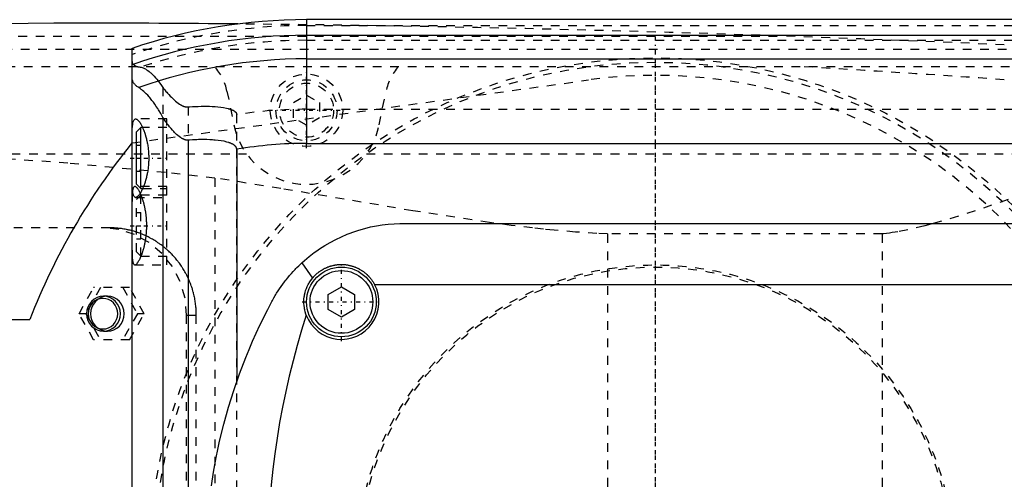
# Model space of a CAD drawing. Extents: x -502 to 139, y -105 to 105.
# Tile 9 of 13: x -273 to -160, y 10 to 62. Entities that reach past the tile are written whole.
import ezdxf

# ---------------------------------------------------------------- set-up
doc = ezdxf.new("R2010")
doc.units = 0
doc.linetypes.add('CENTER', pattern=[1.5, 0.45, -0.5, 0.05, -0.5])
doc.linetypes.add('DASHED', pattern=[2, 1, -1])
for name, color, linetype in [('AM_0', 7, 'CONTINUOUS'), ('AM_3', 7, 'DASHED'), ('AM_7', 7, 'CENTER')]:
    doc.layers.add(name, color=color, linetype=linetype)

msp = doc.modelspace()

# ---------------------------------------------------------------- linework, layer by layer
at = {"layer": 'AM_0', "color": 7, "linetype": 'CONTINUOUS'}
for p, q in [((50, 62.39), (-240, 62.39)), ((-240, 62.39), (-240, 48.19)), ((-240, 60.6), (50, 60.6)), ((-260, -59.1), (-260, 59.1)), ((-240, 57.89), (50, 57.89)), ((-256.48, 51.17), (-256.48, -51.17)), ((-259, 50), (-259.5, 49.5)), ((-258.79, 50), (-259, 50)), ((-259, 43), (-259, 50)), ((-259.5, 43.5), (-259.5, 49.5)), ((-253.58, 48.57), (-253.58, -48.57)), ((-260.01, 48.25), (-260, 48.25)), ((-248, 47.52), (-248, 20.89)), ((-240, 48.19), (50, 48.19)), ((-259.5, 43.5), (-259, 43)), ((-259, 43), (-258.79, 43)), ((-229, 39), (-151, 39)), ((-240.54, 34.48), (-239.33, 32.73)), ((-237.5, 30.87), (-236, 31.73)), ((-236, 31.73), (-234.5, 30.87)), ((-232.19, 32), (-147.81, 32)), ((-237.5, 29.13), (-237.5, 30.87)), ((-234.5, 30.87), (-234.5, 29.13)), ((-236, 28.27), (-237.5, 29.13)), ((-234.5, 29.13), (-236, 28.27)), ((-275, 28), (-271.73, 28))]:
    msp.add_line(p, q, dxfattribs=at)
for points in [[(-259.24, 54.6, 0), (-259.28, 54.63, 0), (-259.37, 54.68, 0), (-259.44, 54.73, 0), (-259.48, 54.76, 0), (-259.51, 54.79, 0), (-259.58, 54.85, 0), (-259.64, 54.91, 0), (-259.7, 54.97, 0), (-259.75, 55.03, 0), (-259.79, 55.1, 0), (-259.82, 55.13, 0), (-259.84, 55.16, 0), (-259.87, 55.23, 0), (-259.9, 55.3, 0), (-259.93, 55.37, 0), (-259.95, 55.44, 0), (-259.97, 55.51, 0), (-259.98, 55.55, 0), (-259.99, 55.58, 0), (-259.99, 55.66, 0), (-260, 55.74, 0), (-260, 55.78, 0)], [(-256.48, 51.17, 0), (-256.55, 51.33, 0), (-256.72, 51.62, 0), (-256.88, 51.91, 0), (-256.97, 52.04, 0), (-257.05, 52.18, 0), (-257.22, 52.44, 0), (-257.39, 52.68, 0), (-257.56, 52.91, 0), (-257.72, 53.13, 0), (-257.89, 53.34, 0), (-257.97, 53.44, 0), (-258.05, 53.53, 0), (-258.21, 53.71, 0), (-258.37, 53.87, 0), (-258.52, 54.02, 0), (-258.66, 54.16, 0), (-258.8, 54.28, 0), (-258.87, 54.34, 0), (-258.94, 54.39, 0), (-259.06, 54.49, 0), (-259.18, 54.57, 0), (-259.24, 54.6, 0)], [(-260, 48.5, 0), (-260, 48.62, 0), (-260, 48.87, 0), (-260, 49.1, 0), (-260, 49.22, 0), (-259.99, 49.33, 0), (-259.99, 49.53, 0), (-259.98, 49.73, 0), (-259.97, 49.91, 0), (-259.96, 50.08, 0), (-259.94, 50.25, 0), (-259.93, 50.32, 0), (-259.92, 50.4, 0), (-259.9, 50.53, 0), (-259.87, 50.65, 0), (-259.84, 50.75, 0), (-259.8, 50.83, 0), (-259.76, 50.9, 0), (-259.74, 50.93, 0), (-259.72, 50.95, 0), (-259.67, 50.98, 0), (-259.62, 51, 0), (-259.59, 51, 0)], [(-259.59, 51, 0), (-259.58, 51, 0), (-259.55, 51, 0), (-259.52, 50.99, 0), (-259.51, 50.98, 0), (-259.49, 50.98, 0), (-259.46, 50.96, 0), (-259.43, 50.94, 0), (-259.4, 50.92, 0), (-259.37, 50.9, 0), (-259.33, 50.87, 0), (-259.32, 50.85, 0), (-259.3, 50.83, 0), (-259.26, 50.8, 0), (-259.23, 50.75, 0), (-259.19, 50.71, 0), (-259.16, 50.66, 0), (-259.12, 50.61, 0), (-259.1, 50.58, 0), (-259.08, 50.55, 0), (-259.05, 50.49, 0), (-259.01, 50.43, 0), (-258.99, 50.4, 0), (-258.97, 50.37, 0), (-258.93, 50.3, 0), (-258.9, 50.23, 0), (-258.88, 50.19, 0), (-258.86, 50.15, 0), (-258.82, 50.08, 0), (-258.78, 50, 0), (-258.75, 49.91, 0), (-258.71, 49.83, 0), (-258.68, 49.74, 0), (-258.66, 49.7, 0), (-258.64, 49.66, 0), (-258.61, 49.57, 0), (-258.58, 49.47, 0), (-258.54, 49.38, 0), (-258.51, 49.27, 0), (-258.48, 49.17, 0), (-258.46, 49.12, 0), (-258.45, 49.07, 0), (-258.42, 48.96, 0), (-258.39, 48.84, 0), (-258.36, 48.73, 0), (-258.33, 48.61, 0), (-258.3, 48.49, 0), (-258.29, 48.43, 0), (-258.28, 48.37, 0), (-258.25, 48.25, 0), (-258.23, 48.13, 0), (-258.21, 48, 0), (-258.19, 47.87, 0), (-258.17, 47.74, 0), (-258.16, 47.68, 0), (-258.15, 47.61, 0), (-258.14, 47.48, 0), (-258.13, 47.35, 0), (-258.12, 47.22, 0), (-258.11, 47.09, 0), (-258.1, 46.96, 0), (-258.1, 46.89, 0), (-258.09, 46.83, 0), (-258.09, 46.69, 0), (-258.09, 46.56, 0), (-258.09, 46.5, 0), (-258.09, 46.44, 0), (-258.09, 46.31, 0), (-258.09, 46.17, 0), (-258.1, 46.11, 0), (-258.1, 46.04, 0), (-258.11, 45.91, 0), (-258.12, 45.78, 0), (-258.13, 45.65, 0), (-258.14, 45.52, 0), (-258.15, 45.39, 0), (-258.16, 45.32, 0), (-258.17, 45.26, 0), (-258.19, 45.13, 0), (-258.21, 45, 0), (-258.23, 44.87, 0), (-258.25, 44.75, 0), (-258.28, 44.63, 0), (-258.29, 44.57, 0), (-258.3, 44.51, 0), (-258.33, 44.39, 0), (-258.36, 44.27, 0), (-258.39, 44.16, 0), (-258.42, 44.04, 0), (-258.45, 43.93, 0), (-258.46, 43.88, 0), (-258.48, 43.83, 0), (-258.51, 43.73, 0), (-258.54, 43.62, 0), (-258.58, 43.53, 0), (-258.61, 43.43, 0), (-258.64, 43.34, 0), (-258.66, 43.3, 0), (-258.68, 43.26, 0), (-258.71, 43.17, 0), (-258.75, 43.09, 0), (-258.78, 43, 0), (-258.82, 42.92, 0), (-258.86, 42.85, 0), (-258.88, 42.81, 0), (-258.9, 42.77, 0), (-258.93, 42.7, 0), (-258.97, 42.63, 0), (-258.99, 42.6, 0), (-259.01, 42.57, 0), (-259.05, 42.51, 0), (-259.08, 42.45, 0), (-259.1, 42.42, 0), (-259.12, 42.39, 0), (-259.16, 42.34, 0), (-259.19, 42.29, 0), (-259.23, 42.25, 0), (-259.26, 42.2, 0), (-259.3, 42.17, 0), (-259.32, 42.15, 0), (-259.33, 42.13, 0), (-259.37, 42.1, 0), (-259.4, 42.08, 0), (-259.43, 42.06, 0), (-259.46, 42.04, 0), (-259.49, 42.02, 0), (-259.51, 42.02, 0), (-259.52, 42.01, 0), (-259.55, 42, 0), (-259.58, 42, 0), (-259.59, 42, 0)], [(-253.58, 48.57, 0), (-253.6, 48.57, 0), (-253.63, 48.57, 0), (-253.67, 48.57, 0), (-253.68, 48.57, 0), (-253.7, 48.57, 0), (-253.73, 48.57, 0), (-253.76, 48.57, 0), (-253.8, 48.58, 0), (-253.83, 48.58, 0), (-253.86, 48.59, 0), (-253.88, 48.59, 0), (-253.9, 48.6, 0), (-253.93, 48.61, 0), (-253.96, 48.62, 0), (-253.99, 48.63, 0), (-254.02, 48.64, 0), (-254.06, 48.65, 0), (-254.07, 48.66, 0), (-254.09, 48.66, 0), (-254.12, 48.68, 0), (-254.15, 48.69, 0), (-254.16, 48.7, 0), (-254.18, 48.71, 0), (-254.21, 48.72, 0), (-254.24, 48.74, 0), (-254.25, 48.74, 0), (-254.27, 48.75, 0), (-254.3, 48.77, 0), (-254.32, 48.79, 0), (-254.35, 48.8, 0), (-254.38, 48.82, 0), (-254.41, 48.84, 0), (-254.42, 48.85, 0), (-254.44, 48.86, 0), (-254.47, 48.88, 0), (-254.49, 48.9, 0), (-254.59, 48.97, 0), (-254.74, 49.1, 0), (-254.9, 49.23, 0), (-255.05, 49.38, 0), (-255.13, 49.46, 0), (-255.21, 49.54, 0), (-255.37, 49.71, 0), (-255.53, 49.9, 0), (-255.69, 50.09, 0), (-255.84, 50.28, 0), (-256, 50.48, 0), (-256.07, 50.58, 0), (-256.14, 50.68, 0), (-256.28, 50.88, 0), (-256.41, 51.07, 0), (-256.48, 51.17, 0)], [(-248, 47.52, 0), (-248, 47.53, 0), (-248, 47.54, 0), (-248, 47.55, 0), (-248, 47.55, 0), (-248, 47.56, 0), (-248, 47.57, 0), (-248, 47.57, 0), (-248, 47.58, 0), (-248.01, 47.59, 0), (-248.01, 47.6, 0), (-248.01, 47.61, 0), (-248.01, 47.61, 0), (-248.01, 47.62, 0), (-248.01, 47.63, 0), (-248.02, 47.64, 0), (-248.02, 47.65, 0), (-248.02, 47.66, 0), (-248.02, 47.66, 0), (-248.02, 47.67, 0), (-248.03, 47.67, 0), (-248.03, 47.68, 0), (-248.03, 47.69, 0), (-248.03, 47.69, 0), (-248.04, 47.7, 0), (-248.04, 47.71, 0), (-248.04, 47.71, 0), (-248.04, 47.72, 0), (-248.05, 47.73, 0), (-248.05, 47.73, 0), (-248.06, 47.74, 0), (-248.06, 47.75, 0), (-248.07, 47.76, 0), (-248.07, 47.76, 0), (-248.07, 47.77, 0), (-248.07, 47.78, 0), (-248.08, 47.78, 0), (-248.08, 47.79, 0), (-248.09, 47.8, 0), (-248.09, 47.81, 0), (-248.1, 47.81, 0), (-248.1, 47.81, 0), (-248.11, 47.82, 0), (-248.11, 47.83, 0), (-248.12, 47.83, 0), (-248.12, 47.84, 0), (-248.13, 47.85, 0), (-248.13, 47.85, 0), (-248.13, 47.86, 0), (-248.14, 47.86, 0), (-248.15, 47.87, 0), (-248.17, 47.89, 0), (-248.21, 47.93, 0), (-248.23, 47.95, 0), (-248.25, 47.97, 0), (-248.3, 48, 0), (-248.34, 48.03, 0), (-248.39, 48.06, 0), (-248.44, 48.09, 0), (-248.49, 48.11, 0), (-248.51, 48.13, 0), (-248.54, 48.14, 0), (-248.59, 48.16, 0), (-248.64, 48.19, 0), (-248.67, 48.2, 0), (-248.69, 48.21, 0), (-248.75, 48.23, 0), (-248.8, 48.25, 0), (-248.82, 48.26, 0), (-248.85, 48.27, 0), (-248.9, 48.28, 0), (-248.95, 48.3, 0), (-249.13, 48.35, 0), (-249.46, 48.43, 0), (-249.8, 48.49, 0), (-250.14, 48.54, 0), (-250.46, 48.57, 0), (-250.62, 48.58, 0), (-250.78, 48.6, 0), (-251.1, 48.62, 0), (-251.42, 48.63, 0), (-251.74, 48.63, 0), (-252.07, 48.63, 0), (-252.4, 48.63, 0), (-252.57, 48.62, 0), (-252.74, 48.62, 0), (-253.07, 48.6, 0), (-253.41, 48.58, 0), (-253.58, 48.57, 0)], [(-259.59, 42, 0), (-259.62, 42, 0), (-259.67, 42.02, 0), (-259.72, 42.05, 0), (-259.74, 42.07, 0), (-259.76, 42.1, 0), (-259.8, 42.17, 0), (-259.84, 42.25, 0), (-259.87, 42.35, 0), (-259.9, 42.47, 0), (-259.92, 42.6, 0), (-259.93, 42.68, 0), (-259.94, 42.75, 0), (-259.96, 42.92, 0), (-259.97, 43.09, 0), (-259.98, 43.27, 0), (-259.99, 43.47, 0), (-259.99, 43.67, 0), (-260, 43.78, 0), (-260, 43.9, 0), (-260, 44.13, 0), (-260, 44.38, 0), (-260, 44.5, 0)], [(-240.54, 34.48, 0), (-240.25, 34.74, 0), (-239.69, 35.22, 0), (-239.11, 35.66, 0), (-238.82, 35.88, 0), (-238.52, 36.08, 0), (-237.91, 36.48, 0), (-237.29, 36.84, 0), (-236.65, 37.18, 0), (-236, 37.49, 0), (-235.35, 37.77, 0), (-235.01, 37.9, 0), (-234.68, 38.02, 0), (-234.01, 38.25, 0), (-233.33, 38.44, 0), (-232.66, 38.6, 0), (-231.98, 38.74, 0), (-231.31, 38.84, 0), (-230.97, 38.89, 0), (-230.64, 38.92, 0), (-229.97, 38.97, 0), (-229.32, 39, 0), (-229, 39, 0)], [(-243.98, 30.04, 0), (-243.9, 30.18, 0), (-243.75, 30.46, 0), (-243.59, 30.73, 0), (-243.51, 30.86, 0), (-243.43, 31, 0), (-243.26, 31.26, 0), (-243.08, 31.52, 0), (-242.91, 31.78, 0), (-242.72, 32.03, 0), (-242.54, 32.29, 0), (-242.44, 32.41, 0), (-242.34, 32.53, 0), (-242.15, 32.78, 0), (-241.95, 33.02, 0), (-241.74, 33.25, 0), (-241.53, 33.49, 0), (-241.32, 33.71, 0), (-241.21, 33.83, 0), (-241.1, 33.94, 0), (-240.88, 34.16, 0), (-240.65, 34.38, 0), (-240.54, 34.48, 0)], [(-239.33, 32.73, 0), (-239.3, 32.75, 0), (-239.25, 32.81, 0), (-239.2, 32.87, 0), (-239.17, 32.9, 0), (-239.15, 32.93, 0), (-239.1, 32.98, 0), (-239.04, 33.04, 0), (-238.99, 33.09, 0), (-238.93, 33.14, 0), (-238.88, 33.2, 0), (-238.85, 33.22, 0), (-238.82, 33.25, 0), (-238.76, 33.3, 0), (-238.7, 33.35, 0), (-238.64, 33.39, 0), (-238.58, 33.44, 0), (-238.51, 33.49, 0), (-238.48, 33.51, 0), (-238.45, 33.53, 0), (-238.39, 33.58, 0), (-238.32, 33.62, 0), (-238.29, 33.64, 0), (-238.25, 33.66, 0), (-238.18, 33.7, 0), (-238.12, 33.74, 0), (-238.08, 33.76, 0), (-238.05, 33.78, 0), (-237.97, 33.82, 0), (-237.9, 33.86, 0), (-237.83, 33.89, 0), (-237.76, 33.92, 0), (-237.69, 33.96, 0), (-237.65, 33.97, 0), (-237.61, 33.99, 0), (-237.54, 34.02, 0), (-237.46, 34.04, 0), (-237.39, 34.07, 0), (-237.31, 34.1, 0), (-237.24, 34.12, 0), (-237.2, 34.13, 0), (-237.16, 34.14, 0), (-237.08, 34.16, 0), (-237, 34.18, 0), (-236.93, 34.2, 0), (-236.85, 34.22, 0), (-236.77, 34.23, 0), (-236.73, 34.24, 0), (-236.69, 34.24, 0), (-236.62, 34.26, 0), (-236.54, 34.27, 0), (-236.46, 34.28, 0), (-236.38, 34.28, 0), (-236.31, 34.29, 0), (-236.27, 34.29, 0), (-236.23, 34.29, 0), (-236.15, 34.3, 0), (-236.08, 34.3, 0), (-236, 34.3, 0), (-235.92, 34.3, 0), (-235.85, 34.3, 0), (-235.81, 34.3, 0), (-235.77, 34.29, 0), (-235.69, 34.29, 0), (-235.62, 34.28, 0), (-235.58, 34.28, 0), (-235.54, 34.28, 0), (-235.46, 34.27, 0), (-235.38, 34.26, 0), (-235.34, 34.25, 0), (-235.3, 34.24, 0), (-235.23, 34.23, 0), (-235.15, 34.21, 0), (-235.07, 34.2, 0), (-234.99, 34.18, 0), (-234.92, 34.16, 0), (-234.88, 34.15, 0), (-234.84, 34.14, 0), (-234.76, 34.12, 0), (-234.69, 34.09, 0), (-234.61, 34.07, 0), (-234.54, 34.04, 0), (-234.46, 34.02, 0), (-234.42, 34, 0), (-234.39, 33.99, 0), (-234.31, 33.96, 0), (-234.24, 33.92, 0), (-234.17, 33.89, 0), (-234.1, 33.86, 0), (-234.02, 33.82, 0), (-233.99, 33.8, 0), (-233.95, 33.78, 0), (-233.88, 33.74, 0), (-233.82, 33.7, 0), (-233.75, 33.66, 0), (-233.68, 33.62, 0), (-233.61, 33.58, 0), (-233.58, 33.56, 0), (-233.55, 33.53, 0), (-233.48, 33.49, 0), (-233.42, 33.44, 0), (-233.36, 33.39, 0), (-233.3, 33.34, 0), (-233.24, 33.3, 0), (-233.21, 33.27, 0), (-233.18, 33.25, 0), (-233.12, 33.19, 0), (-233.06, 33.14, 0), (-233.04, 33.12, 0), (-233.01, 33.09, 0), (-232.96, 33.04, 0), (-232.9, 32.98, 0), (-232.88, 32.96, 0), (-232.85, 32.93, 0), (-232.8, 32.87, 0), (-232.75, 32.81, 0), (-232.7, 32.75, 0), (-232.65, 32.69, 0), (-232.6, 32.63, 0), (-232.58, 32.6, 0), (-232.55, 32.57, 0), (-232.51, 32.51, 0), (-232.46, 32.44, 0), (-232.42, 32.38, 0), (-232.37, 32.31, 0), (-232.33, 32.24, 0), (-232.31, 32.21, 0), (-232.29, 32.17, 0), (-232.25, 32.11, 0), (-232.21, 32.04, 0), (-232.19, 32, 0)], [(-240.03, 28.49, 0), (-240.07, 28.61, 0), (-240.14, 28.85, 0), (-240.2, 29.09, 0), (-240.23, 29.21, 0), (-240.25, 29.34, 0), (-240.28, 29.58, 0), (-240.3, 29.83, 0), (-240.3, 30.08, 0), (-240.29, 30.33, 0), (-240.26, 30.58, 0), (-240.24, 30.7, 0), (-240.22, 30.82, 0), (-240.17, 31.07, 0), (-240.1, 31.31, 0), (-240.01, 31.54, 0), (-239.92, 31.77, 0), (-239.81, 32, 0), (-239.75, 32.11, 0), (-239.69, 32.21, 0), (-239.55, 32.42, 0), (-239.4, 32.63, 0), (-239.33, 32.73, 0)], [(-250.9, 8.91, 0), (-250.67, 10.45, 0), (-250.36, 12.16, 0), (-250.17, 13.07, 0), (-249.97, 14.02, 0), (-249.49, 15.98, 0), (-248.95, 17.92, 0), (-248.35, 19.84, 0), (-247.69, 21.74, 0), (-246.97, 23.63, 0), (-246.59, 24.56, 0), (-246.19, 25.49, 0), (-245.35, 27.33, 0), (-244.45, 29.15, 0), (-243.98, 30.04, 0)]]:
    msp.add_polyline3d(points, dxfattribs=at)
for radius in [4, 3.6]:
    msp.add_circle((-236, 30), radius, dxfattribs=at)
for centre, radius, start, end in [((-240, 0), 62.39, 90, 108.6977), ((-252.42, -1937.95), 2000, 90.38915, 95.81789), ((-271.93, -2437.99), 2500, 89.44825, 89.86403), ((-240, 0), 60.6, 90, 109.2721), ((-240, 0), 57.89, 90, 109.4116), ((-200, 0), 77, 141.1986, 158.6763), ((-240, 0), 48.19, 90, 99.5555), ((-236, 30), 4.3, 200.5076, 27.7177), ((-151.5, 0), 93, 162.1586, 197.8414)]:
    msp.add_arc(centre, radius, start, end, dxfattribs=at)
at = {"layer": 'AM_3', "color": 6, "linetype": 'DASHED'}
for p, q in [((-240, 61.72), (50, 61.72)), ((-331.04, 60.5), (-185.14, 60.5)), ((-240, 60.02), (50, 60.02)), ((-362.76, 59), (-152.3, 59)), ((-394.4, 57), (-142.93, 57)), ((-260, 48.25), (-207.66, 55.47)), ((-256.48, 54.6), (-256.48, -54.6)), ((-249.12, 54.2), (-248.33, 50.31)), ((-231.67, 50.31), (-230.88, 54.2)), ((-241.5, 52.87), (-240, 53.73)), ((-240, 53.73), (-238.5, 52.87)), ((-253.58, 52.38), (-253.58, -52.38)), ((-241.5, 51.13), (-241.5, 52.87)), ((-240, 52.11), (50, 52.11)), ((-238.5, 52.87), (-238.5, 51.13)), ((-256, 51), (-259.59, 51)), ((-256, 34.25), (-256, 51)), ((-248, -51.49), (-248, 51.49)), ((-240, 50.27), (-241.5, 51.13)), ((-238.5, 51.13), (-240, 50.27)), ((-256, 50), (-258.79, 50)), ((-259.5, 48), (-259, 48)), ((-283.81, 47), (-246.87, 47)), ((-259.5, 46.5), (-259, 46.5)), ((-233.13, 47), (-140.66, 47)), ((-259.5, 45), (-259, 45)), ((-250.5, 44.22), (-250.5, -44.22)), ((-256, 43.25), (-259.69, 43.25)), ((-258.79, 43), (-256, 43)), ((-259.59, 42), (-256, 42)), ((-259, 42.25), (-259.5, 41.75)), ((-256, 42.25), (-259, 42.25)), ((-259, 35.25), (-259, 42.25)), ((-259.5, 35.75), (-259.5, 41.75)), ((-259.5, 40.25), (-259, 40.25)), ((-262.55, 38.5), (-333, 38.5)), ((-259.5, 38.75), (-259, 38.75)), ((-205.5, 37.8), (-205.5, -37.8)), ((-174, 37.8), (-205.5, 37.8)), ((-174, 37.8), (-174, -37.8)), ((-259.5, 37.25), (-259, 37.25)), ((-259.5, 35.75), (-259, 35.25)), ((-259, 35.25), (-256, 35.25)), ((-259.69, 34.25), (-256, 34.25)), ((-266.08, 28.65), (-264.41, 31.65)), ((-263.63, 31.65), (-265.3, 28.65)), ((-260.29, 31.65), (-264.41, 31.65)), ((-261.06, 31.65), (-259.39, 28.65)), ((-258.61, 28.65), (-260.29, 31.65)), ((-262.82, 30.65), (-263.27, 30.65)), ((-264.41, 25.65), (-266.08, 28.65)), ((-265.3, 28.65), (-266.08, 28.65)), ((-265.3, 28.65), (-263.63, 25.65)), ((-259.39, 28.65), (-261.06, 25.65)), ((-260.29, 25.65), (-258.61, 28.65)), ((-258.61, 28.65), (-259.39, 28.65)), ((-253.75, 28.5), (-252.64, 28.5)), ((-253.75, -28.5), (-253.75, 28.5)), ((-252.64, -28.5), (-252.64, 28.5)), ((-263.27, 26.65), (-262.82, 26.65)), ((-260.29, 25.65), (-264.41, 25.65))]:
    msp.add_line(p, q, dxfattribs=at)
msp.add_lwpolyline([(-253.75, 28.5), (-253.93, 30.45), (-254.48, 32.33), (-255.38, 34.06), (-256.58, 35.57), (-258.04, 36.81), (-259.71, 37.74), (-261.52, 38.31), (-263.41, 38.5)], dxfattribs=at)
for points in [[(-263.27, 30.65), (-263.65, 30.61), (-264.01, 30.5), (-264.35, 30.31), (-264.64, 30.06), (-264.88, 29.76), (-265.06, 29.42), (-265.17, 29.04), (-265.21, 28.65), (-265.17, 28.26), (-265.06, 27.88), (-264.88, 27.54), (-264.64, 27.24), (-264.35, 26.99), (-264.01, 26.8), (-263.65, 26.69), (-263.27, 26.65), (-262.9, 26.69), (-262.53, 26.8), (-262.2, 26.99), (-261.91, 27.24), (-261.67, 27.54), (-261.49, 27.88), (-261.38, 28.26), (-261.34, 28.65), (-261.38, 29.04), (-261.49, 29.42), (-261.67, 29.76), (-261.91, 30.06), (-262.2, 30.31), (-262.53, 30.5), (-262.9, 30.61)], [(-262.82, 30.65), (-263.2, 30.61), (-263.56, 30.5), (-263.89, 30.31), (-264.19, 30.06), (-264.43, 29.76), (-264.61, 29.42), (-264.72, 29.04), (-264.75, 28.65), (-264.72, 28.26), (-264.61, 27.88), (-264.43, 27.54), (-264.19, 27.24), (-263.89, 26.99), (-263.56, 26.8), (-263.2, 26.69), (-262.82, 26.65), (-262.44, 26.69), (-262.08, 26.8), (-261.75, 26.99), (-261.45, 27.24), (-261.21, 27.54), (-261.04, 27.88), (-260.93, 28.26), (-260.89, 28.65), (-260.93, 29.04), (-261.04, 29.42), (-261.21, 29.76), (-261.45, 30.06), (-261.75, 30.31), (-262.08, 30.5), (-262.44, 30.61)], [(-263.34, 26.9), (-263.01, 26.93), (-262.69, 27.03), (-262.4, 27.19), (-262.14, 27.41), (-261.93, 27.68), (-261.78, 27.98), (-261.68, 28.31), (-261.65, 28.65), (-261.68, 28.99), (-261.78, 29.32), (-261.93, 29.62), (-262.14, 29.89), (-262.4, 30.11), (-262.69, 30.27), (-263.01, 30.37), (-263.34, 30.4), (-263.67, 30.37), (-263.99, 30.27), (-264.28, 30.11), (-264.53, 29.89), (-264.74, 29.62), (-264.9, 29.32), (-265, 28.99), (-265.03, 28.65), (-265, 28.31), (-264.9, 27.98), (-264.74, 27.68), (-264.53, 27.41), (-264.28, 27.19), (-263.99, 27.03), (-263.67, 26.93)]]:
    msp.add_lwpolyline(points, close=True, dxfattribs=at)
for points in [[(-260, 57.58, 0), (-260, 57.55, 0), (-259.99, 57.5, 0), (-259.98, 57.45, 0), (-259.97, 57.43, 0), (-259.96, 57.4, 0), (-259.94, 57.36, 0), (-259.91, 57.31, 0), (-259.88, 57.27, 0), (-259.83, 57.23, 0), (-259.79, 57.19, 0), (-259.76, 57.17, 0), (-259.73, 57.15, 0), (-259.67, 57.12, 0), (-259.6, 57.09, 0), (-259.53, 57.06, 0), (-259.45, 57.03, 0), (-259.36, 57, 0), (-259.32, 56.99, 0), (-259.27, 56.98, 0), (-259.17, 56.96, 0), (-259.06, 56.94, 0), (-259.01, 56.93, 0)], [(-259.01, 56.93, 0), (-258.95, 56.92, 0), (-258.84, 56.89, 0), (-258.72, 56.85, 0), (-258.66, 56.82, 0), (-258.59, 56.8, 0), (-258.46, 56.73, 0), (-258.33, 56.65, 0), (-258.19, 56.55, 0), (-258.05, 56.45, 0), (-257.91, 56.33, 0), (-257.83, 56.27, 0), (-257.76, 56.2, 0), (-257.61, 56.06, 0), (-257.46, 55.9, 0), (-257.3, 55.73, 0), (-257.15, 55.55, 0), (-257, 55.36, 0), (-256.92, 55.26, 0), (-256.85, 55.16, 0), (-256.7, 54.94, 0), (-256.55, 54.72, 0), (-256.48, 54.6, 0)], [(-256.48, 54.6, 0), (-256.4, 54.51, 0), (-256.26, 54.32, 0), (-256.11, 54.14, 0), (-256.03, 54.06, 0), (-255.95, 53.97, 0), (-255.8, 53.8, 0), (-255.64, 53.63, 0), (-255.49, 53.48, 0), (-255.33, 53.33, 0), (-255.18, 53.18, 0), (-255.1, 53.12, 0), (-255.02, 53.05, 0), (-254.87, 52.93, 0), (-254.72, 52.81, 0), (-254.57, 52.7, 0), (-254.47, 52.64, 0), (-254.44, 52.63, 0), (-254.42, 52.61, 0), (-254.4, 52.6, 0), (-254.39, 52.6, 0), (-254.36, 52.58, 0), (-254.33, 52.57, 0), (-254.3, 52.55, 0), (-254.28, 52.54, 0), (-254.25, 52.52, 0), (-254.23, 52.52, 0), (-254.22, 52.51, 0), (-254.19, 52.5, 0), (-254.16, 52.48, 0), (-254.14, 52.48, 0), (-254.13, 52.47, 0), (-254.1, 52.46, 0), (-254.07, 52.45, 0), (-254.05, 52.44, 0), (-254.04, 52.44, 0), (-254.01, 52.43, 0), (-253.98, 52.42, 0), (-253.95, 52.41, 0), (-253.92, 52.4, 0), (-253.88, 52.4, 0), (-253.87, 52.39, 0), (-253.85, 52.39, 0), (-253.82, 52.39, 0), (-253.79, 52.38, 0), (-253.76, 52.38, 0), (-253.73, 52.38, 0), (-253.69, 52.38, 0), (-253.68, 52.38, 0), (-253.66, 52.38, 0), (-253.63, 52.38, 0), (-253.6, 52.38, 0), (-253.58, 52.38, 0)], [(-253.58, 52.38, 0), (-253.41, 52.39, 0), (-253.08, 52.41, 0), (-252.75, 52.43, 0), (-252.58, 52.44, 0), (-252.42, 52.44, 0), (-252.09, 52.45, 0), (-251.77, 52.45, 0), (-251.44, 52.45, 0), (-251.12, 52.45, 0), (-250.81, 52.43, 0), (-250.65, 52.42, 0), (-250.49, 52.41, 0), (-250.18, 52.39, 0), (-249.84, 52.35, 0), (-249.51, 52.3, 0), (-249.17, 52.23, 0), (-248.99, 52.19, 0), (-248.93, 52.17, 0), (-248.88, 52.16, 0), (-248.86, 52.15, 0), (-248.83, 52.15, 0), (-248.78, 52.13, 0), (-248.73, 52.11, 0), (-248.71, 52.1, 0), (-248.68, 52.1, 0), (-248.63, 52.08, 0), (-248.58, 52.06, 0), (-248.55, 52.05, 0), (-248.53, 52.04, 0), (-248.48, 52.01, 0), (-248.42, 51.99, 0), (-248.37, 51.96, 0), (-248.33, 51.93, 0), (-248.28, 51.91, 0), (-248.26, 51.89, 0), (-248.24, 51.87, 0), (-248.19, 51.84, 0), (-248.17, 51.82, 0), (-248.16, 51.82, 0), (-248.16, 51.81, 0), (-248.15, 51.81, 0), (-248.15, 51.8, 0), (-248.14, 51.8, 0), (-248.14, 51.79, 0), (-248.13, 51.78, 0), (-248.12, 51.78, 0), (-248.12, 51.77, 0), (-248.11, 51.77, 0), (-248.11, 51.76, 0), (-248.1, 51.76, 0), (-248.1, 51.75, 0), (-248.09, 51.74, 0), (-248.09, 51.73, 0), (-248.08, 51.73, 0), (-248.08, 51.72, 0), (-248.08, 51.72, 0), (-248.07, 51.71, 0), (-248.07, 51.7, 0), (-248.06, 51.7, 0), (-248.06, 51.69, 0), (-248.05, 51.68, 0), (-248.05, 51.68, 0), (-248.05, 51.67, 0), (-248.04, 51.67, 0), (-248.04, 51.66, 0), (-248.04, 51.65, 0), (-248.04, 51.65, 0), (-248.03, 51.64, 0), (-248.03, 51.63, 0), (-248.03, 51.63, 0), (-248.02, 51.62, 0), (-248.02, 51.61, 0), (-248.02, 51.6, 0), (-248.02, 51.6, 0), (-248.01, 51.59, 0), (-248.01, 51.58, 0), (-248.01, 51.57, 0), (-248.01, 51.57, 0), (-248.01, 51.56, 0), (-248.01, 51.55, 0), (-248, 51.54, 0), (-248, 51.53, 0), (-248, 51.53, 0), (-248, 51.52, 0), (-248, 51.52, 0), (-248, 51.51, 0), (-248, 51.5, 0), (-248, 51.49, 0)], [(-250.5, 44.22, 0), (-256.16, 44.84, 0), (-267.37, 45.92, 0), (-278.39, 46.72, 0), (-283.81, 47, 0)], [(-205.5, 37.8, 0), (-206.72, 37.86, 0), (-209.16, 38.02, 0), (-211.61, 38.23, 0), (-212.84, 38.35, 0), (-214.08, 38.49, 0), (-216.55, 38.79, 0), (-219.04, 39.12, 0), (-227.81, 40.46, 0), (-242.95, 43.01, 0), (-250.5, 44.22, 0)], [(-259.69, 43.25, 0), (-259.7, 43.25, 0), (-259.74, 43.24, 0), (-259.78, 43.22, 0), (-259.79, 43.2, 0), (-259.81, 43.18, 0), (-259.84, 43.14, 0), (-259.87, 43.08, 0), (-259.89, 43.02, 0), (-259.91, 42.94, 0), (-259.93, 42.85, 0), (-259.94, 42.8, 0), (-259.95, 42.75, 0), (-259.96, 42.64, 0), (-259.97, 42.51, 0), (-259.98, 42.39, 0), (-259.99, 42.25, 0), (-259.99, 42.1, 0), (-260, 42.03, 0), (-260, 41.95, 0), (-260, 41.79, 0), (-260, 41.63, 0), (-260, 41.54, 0)], [(-259.06, 42.48, 0), (-259.08, 42.52, 0), (-259.12, 42.6, 0), (-259.16, 42.67, 0), (-259.18, 42.71, 0), (-259.2, 42.75, 0), (-259.24, 42.81, 0), (-259.28, 42.87, 0), (-259.31, 42.93, 0), (-259.35, 42.98, 0), (-259.39, 43.03, 0), (-259.41, 43.06, 0), (-259.42, 43.08, 0), (-259.46, 43.12, 0), (-259.49, 43.15, 0), (-259.53, 43.18, 0), (-259.56, 43.2, 0), (-259.59, 43.22, 0), (-259.6, 43.23, 0), (-259.62, 43.24, 0), (-259.65, 43.24, 0), (-259.67, 43.25, 0), (-259.69, 43.25, 0)], [(-258.96, 42.25, 0), (-258.98, 42.29, 0), (-259.01, 42.37, 0), (-259.05, 42.44, 0), (-259.06, 42.48, 0)], [(-258.86, 42, 0), (-258.88, 42.04, 0), (-258.91, 42.13, 0), (-258.95, 42.21, 0), (-258.96, 42.25, 0)], [(-258.96, 35.25, 0), (-258.95, 35.27, 0), (-258.94, 35.32, 0), (-258.92, 35.36, 0), (-258.91, 35.38, 0), (-258.9, 35.41, 0), (-258.88, 35.45, 0), (-258.86, 35.5, 0), (-258.85, 35.54, 0), (-258.83, 35.59, 0), (-258.81, 35.64, 0), (-258.81, 35.67, 0), (-258.8, 35.69, 0), (-258.78, 35.74, 0), (-258.76, 35.79, 0), (-258.75, 35.84, 0), (-258.73, 35.9, 0), (-258.71, 35.95, 0), (-258.71, 35.98, 0), (-258.7, 36.01, 0), (-258.68, 36.06, 0), (-258.67, 36.12, 0), (-258.66, 36.15, 0), (-258.65, 36.18, 0), (-258.63, 36.23, 0), (-258.62, 36.29, 0), (-258.61, 36.32, 0), (-258.6, 36.35, 0), (-258.59, 36.41, 0), (-258.57, 36.48, 0), (-258.56, 36.54, 0), (-258.55, 36.6, 0), (-258.53, 36.66, 0), (-258.53, 36.7, 0), (-258.52, 36.73, 0), (-258.51, 36.79, 0), (-258.49, 36.86, 0), (-258.48, 36.92, 0), (-258.47, 36.99, 0), (-258.46, 37.06, 0), (-258.45, 37.09, 0), (-258.45, 37.12, 0), (-258.44, 37.19, 0), (-258.43, 37.26, 0), (-258.42, 37.33, 0), (-258.41, 37.4, 0), (-258.4, 37.47, 0), (-258.39, 37.5, 0), (-258.39, 37.54, 0), (-258.38, 37.61, 0), (-258.37, 37.68, 0), (-258.37, 37.75, 0), (-258.36, 37.82, 0), (-258.35, 37.89, 0), (-258.35, 37.92, 0), (-258.35, 37.96, 0), (-258.34, 38.03, 0), (-258.34, 38.1, 0), (-258.33, 38.17, 0), (-258.33, 38.24, 0), (-258.33, 38.31, 0), (-258.32, 38.35, 0), (-258.32, 38.38, 0), (-258.32, 38.45, 0), (-258.32, 38.52, 0), (-258.32, 38.56, 0), (-258.32, 38.59, 0), (-258.32, 38.66, 0), (-258.32, 38.73, 0), (-258.32, 38.77, 0), (-258.32, 38.8, 0), (-258.32, 38.87, 0), (-258.32, 38.94, 0), (-258.32, 39.01, 0), (-258.32, 39.08, 0), (-258.32, 39.15, 0), (-258.33, 39.19, 0), (-258.33, 39.22, 0), (-258.33, 39.29, 0), (-258.33, 39.36, 0), (-258.34, 39.43, 0), (-258.34, 39.51, 0), (-258.35, 39.58, 0), (-258.35, 39.61, 0), (-258.36, 39.65, 0), (-258.36, 39.72, 0), (-258.37, 39.79, 0), (-258.38, 39.86, 0), (-258.38, 39.93, 0), (-258.39, 40, 0), (-258.4, 40.03, 0), (-258.4, 40.07, 0), (-258.41, 40.14, 0), (-258.42, 40.2, 0), (-258.43, 40.27, 0), (-258.44, 40.34, 0), (-258.45, 40.41, 0), (-258.46, 40.44, 0), (-258.46, 40.48, 0), (-258.48, 40.54, 0), (-258.49, 40.61, 0), (-258.5, 40.67, 0), (-258.51, 40.74, 0), (-258.53, 40.8, 0), (-258.53, 40.84, 0), (-258.54, 40.87, 0), (-258.55, 40.93, 0), (-258.57, 40.99, 0), (-258.57, 41.02, 0), (-258.58, 41.05, 0), (-258.6, 41.12, 0), (-258.61, 41.18, 0), (-258.62, 41.21, 0), (-258.63, 41.24, 0), (-258.64, 41.29, 0), (-258.66, 41.35, 0), (-258.67, 41.41, 0), (-258.69, 41.47, 0), (-258.71, 41.52, 0), (-258.71, 41.55, 0), (-258.72, 41.58, 0), (-258.74, 41.63, 0), (-258.76, 41.68, 0), (-258.77, 41.73, 0), (-258.79, 41.78, 0), (-258.81, 41.83, 0), (-258.81, 41.86, 0), (-258.82, 41.88, 0), (-258.84, 41.93, 0), (-258.86, 41.98, 0), (-258.86, 42, 0)], [(-159.56, 41.74, 0), (-161.45, 41.09, 0), (-163.36, 40.46, 0), (-165.27, 39.84, 0), (-167.2, 39.26, 0), (-168.16, 38.99, 0), (-169.12, 38.73, 0), (-171.06, 38.28, 0), (-172.2, 38.06, 0), (-172.53, 38.01, 0), (-172.85, 37.96, 0), (-173.02, 37.93, 0), (-173.18, 37.91, 0), (-173.51, 37.86, 0), (-173.84, 37.82, 0), (-174, 37.8, 0)], [(-252.64, 28.5, 0), (-252.64, 28.57, 0), (-252.64, 28.71, 0), (-252.64, 28.85, 0), (-252.65, 28.92, 0), (-252.65, 28.99, 0), (-252.66, 29.14, 0), (-252.67, 29.28, 0), (-252.68, 29.42, 0), (-252.69, 29.56, 0), (-252.71, 29.71, 0), (-252.72, 29.78, 0), (-252.73, 29.85, 0), (-252.75, 30, 0), (-252.77, 30.14, 0), (-252.8, 30.28, 0), (-252.82, 30.43, 0), (-252.85, 30.57, 0), (-252.87, 30.64, 0), (-252.88, 30.71, 0), (-252.92, 30.86, 0), (-252.95, 31, 0), (-252.97, 31.07, 0), (-252.99, 31.14, 0), (-253.03, 31.29, 0), (-253.07, 31.43, 0), (-253.09, 31.5, 0), (-253.12, 31.57, 0), (-253.16, 31.71, 0), (-253.21, 31.85, 0), (-253.26, 31.99, 0), (-253.31, 32.13, 0), (-253.37, 32.27, 0), (-253.4, 32.33, 0), (-253.43, 32.4, 0), (-253.48, 32.54, 0), (-253.54, 32.67, 0), (-253.61, 32.81, 0), (-253.67, 32.94, 0), (-253.74, 33.07, 0), (-253.77, 33.14, 0), (-253.81, 33.2, 0), (-253.88, 33.33, 0), (-253.95, 33.46, 0), (-254.02, 33.59, 0), (-254.1, 33.72, 0), (-254.17, 33.84, 0), (-254.21, 33.9, 0), (-254.25, 33.97, 0), (-254.33, 34.09, 0), (-254.42, 34.21, 0), (-254.5, 34.33, 0), (-254.58, 34.44, 0), (-254.67, 34.56, 0), (-254.71, 34.62, 0), (-254.76, 34.67, 0), (-254.85, 34.79, 0), (-254.94, 34.9, 0), (-255.03, 35.01, 0), (-255.12, 35.12, 0), (-255.22, 35.22, 0), (-255.26, 35.27, 0), (-255.31, 35.33, 0), (-255.41, 35.43, 0), (-255.5, 35.53, 0), (-255.55, 35.58, 0), (-255.6, 35.63, 0), (-255.7, 35.72, 0), (-255.8, 35.82, 0), (-255.86, 35.87, 0), (-255.91, 35.92, 0), (-256.01, 36.01, 0), (-256.12, 36.1, 0), (-256.23, 36.2, 0), (-256.34, 36.29, 0), (-256.45, 36.38, 0), (-256.51, 36.42, 0), (-256.56, 36.47, 0), (-256.68, 36.55, 0), (-256.8, 36.64, 0), (-256.91, 36.72, 0), (-257.03, 36.8, 0), (-257.16, 36.88, 0), (-257.22, 36.92, 0), (-257.28, 36.96, 0), (-257.4, 37.04, 0), (-257.53, 37.12, 0), (-257.65, 37.19, 0), (-257.78, 37.26, 0), (-257.91, 37.33, 0), (-257.97, 37.37, 0), (-258.04, 37.4, 0), (-258.17, 37.47, 0), (-258.3, 37.53, 0), (-258.43, 37.59, 0), (-258.57, 37.65, 0), (-258.7, 37.71, 0), (-258.77, 37.74, 0), (-258.84, 37.77, 0), (-258.97, 37.82, 0), (-259.11, 37.88, 0), (-259.25, 37.93, 0), (-259.39, 37.97, 0), (-259.53, 38.02, 0), (-259.6, 38.04, 0), (-259.67, 38.07, 0), (-259.81, 38.11, 0), (-259.95, 38.15, 0), (-260.02, 38.17, 0), (-260.09, 38.18, 0), (-260.23, 38.22, 0), (-260.37, 38.25, 0), (-260.44, 38.27, 0), (-260.51, 38.28, 0), (-260.65, 38.31, 0), (-260.8, 38.34, 0), (-260.94, 38.37, 0), (-261.08, 38.39, 0), (-261.22, 38.41, 0), (-261.29, 38.42, 0), (-261.36, 38.43, 0), (-261.5, 38.44, 0), (-261.65, 38.46, 0), (-261.79, 38.47, 0), (-261.93, 38.48, 0), (-262.07, 38.49, 0), (-262.14, 38.49, 0), (-262.21, 38.49, 0), (-262.35, 38.5, 0), (-262.48, 38.5, 0), (-262.55, 38.5, 0)], [(-260, 35.96, 0), (-260, 35.87, 0), (-260, 35.71, 0), (-260, 35.55, 0), (-260, 35.47, 0), (-259.99, 35.4, 0), (-259.99, 35.25, 0), (-259.98, 35.11, 0), (-259.97, 34.99, 0), (-259.96, 34.86, 0), (-259.95, 34.75, 0), (-259.94, 34.7, 0), (-259.93, 34.65, 0), (-259.91, 34.56, 0), (-259.89, 34.48, 0), (-259.87, 34.42, 0), (-259.84, 34.36, 0), (-259.81, 34.32, 0), (-259.79, 34.3, 0), (-259.78, 34.28, 0), (-259.74, 34.26, 0), (-259.7, 34.25, 0), (-259.69, 34.25, 0)], [(-259.69, 34.25, 0), (-259.67, 34.25, 0), (-259.64, 34.26, 0), (-259.61, 34.27, 0), (-259.59, 34.28, 0), (-259.57, 34.29, 0), (-259.54, 34.31, 0), (-259.5, 34.34, 0), (-259.46, 34.38, 0), (-259.42, 34.43, 0), (-259.38, 34.48, 0), (-259.36, 34.51, 0), (-259.34, 34.53, 0), (-259.29, 34.6, 0), (-259.25, 34.67, 0), (-259.21, 34.74, 0), (-259.16, 34.82, 0), (-259.12, 34.91, 0), (-259.09, 34.95, 0), (-259.07, 35, 0), (-259.03, 35.1, 0), (-258.98, 35.2, 0), (-258.96, 35.25, 0)]]:
    msp.add_polyline3d(points, dxfattribs=at)
for centre, radius in [((-200, 0), 58), ((-200, 0), 57.5), ((-240, 52), 4.15), ((-240, 52), 3.5), ((-240, 52), 3.1), ((-200, 0), 34.25), ((-200, 0), 34)]:
    msp.add_circle(centre, radius, dxfattribs=at)
for centre, radius, start, end in [((-240, 0), 61.72, 90, 108.9064), ((-271.93, -2437.99), 2500, 87.43384, 89.44825), ((-240, 0), 60.02, 90, 108.4632), ((-255, 53), 6, 11.4928, 41.8103), ((-225, 53), 6, 138.1897, 168.5072), ((-300.02, -1939.59), 2000, 85.98537, 86.65491), ((-200, 0), 56, 262.1432, 97.8568), ((-240, 0), 52.11, 90, 98.8311), ((-240, 52), 8.5, 191.4928, 348.5072)]:
    msp.add_arc(centre, radius, start, end, dxfattribs=at)
at = {"layer": 'AM_7', "color": 4, "linetype": 'CENTER'}
for p, q in [((-200, -60.9), (-200, 60.9)), ((-200, -58.8), (-200, 58.8)), ((-240, 47.64), (-240, 56.36)), ((-244.36, 52), (-235.64, 52)), ((-260.2, 46.5), (-255.8, 46.5)), ((-260.2, 38.75), (-255.8, 38.75)), ((-236, 25.49), (-236, 34.51)), ((-240.51, 30), (-231.49, 30))]:
    msp.add_line(p, q, dxfattribs=at)

doc.saveas('drawing.dxf')
